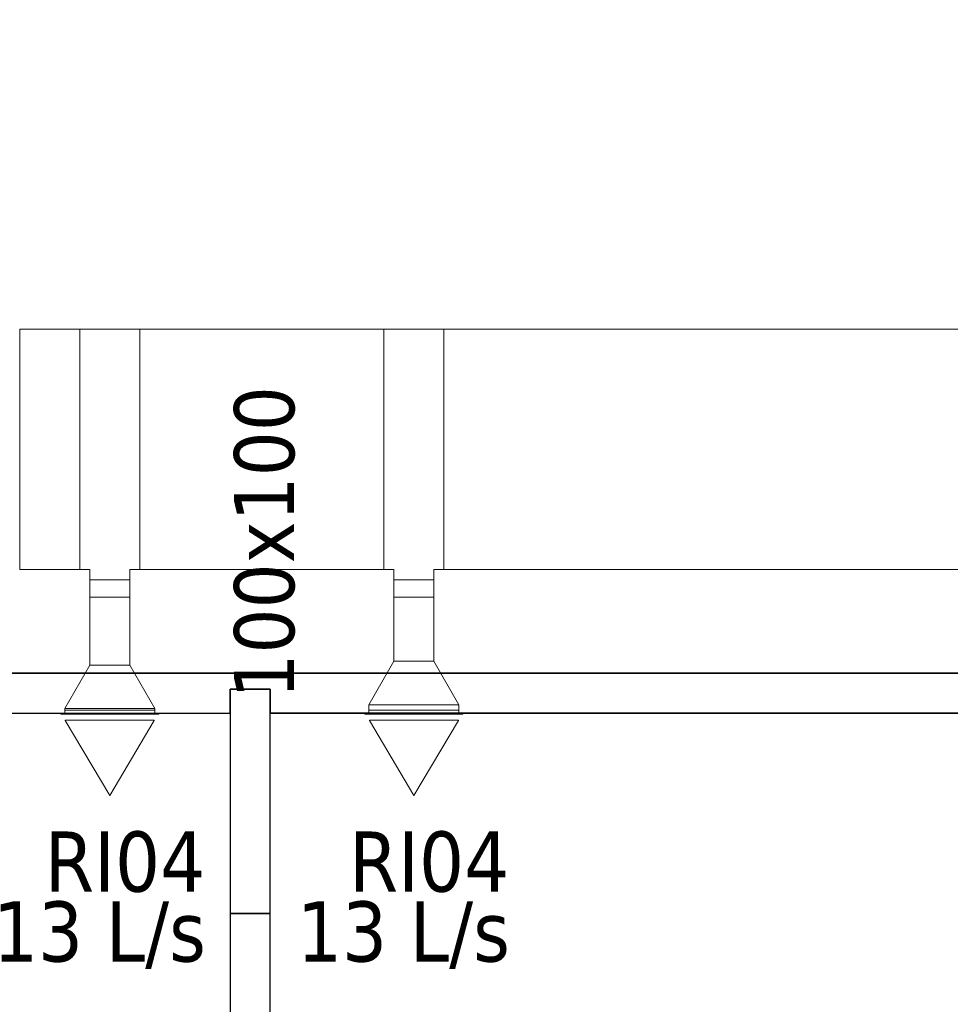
# Model space of a CAD drawing. Header units: metres. Extents: x 397.7 to 427.5, y 12.7 to 28.4.
# Tile 18 of 142: x 407.9 to 410.2, y 15.6 to 18. Entities that reach past the tile are written whole.
import ezdxf

# ---------------------------------------------------------------- set-up
doc = ezdxf.new("R2010")
doc.units = ezdxf.units.M
for name, color, linetype, lineweight in [('A-WALL-____-MCUT', 7, 'Continuous', 25), ('A-WALL-____-OTLN', 7, 'Continuous', 25), ('M-HVAC-CDFF-IDEN', 7, 'Continuous', 30), ('M-HVAC-CDFF-OTLN', 7, 'Continuous', 18), ('M-HVAC-DUCT-IDEN', 7, 'Continuous', 30), ('M-HVAC-DUCT-OTLN', 7, 'Continuous', 18)]:
    doc.layers.add(name, color=color, linetype=linetype, lineweight=lineweight)
doc.styles.add('Tahoma_2', font='tahoma.ttf', dxfattribs={"height": 0.15})

# ---------------------------------------------------------------- blocks, each defined once
blk = doc.blocks.new('Family - Mampara P2-152729-05_CLI_AIRE_P2')
at = {"layer": 'A-WALL-____-MCUT', "color": 253, "true_color": 0xaaaaaa}
for p, q in [((0.56, 0.1), (0, 0.1)), ((0, 0.1), (0, 0)), ((0.56, 0), (0.56, 0.1)), ((0, 0), (0.56, 0))]:
    blk.add_line(p, q, dxfattribs=at)
at = {"layer": 'A-WALL-____-OTLN', "color": 253, "true_color": 0xaaaaaa}
for p, q in [((0.56, 0.1), (0, 0.1)), ((0, 0.1), (0, 0)), ((0.56, 0), (0.56, 0.1)), ((0, 0), (0.56, 0))]:
    blk.add_line(p, q, dxfattribs=at)
at = {"layer": 'A-WALL-____-OTLN', "color": 253, "lineweight": 18, "true_color": 0xaaaaaa}
blk.add_line((0, 0), (0.56, 0), dxfattribs=at)
blk = doc.blocks.new('Family - Evans P2-152760-05_CLI_AIRE_P2')
at = {"layer": 'A-WALL-____-MCUT', "color": 253, "true_color": 0xaaaaaa}
for p, q in [((2.698, 0.1), (0, 0.1)), ((0, 0.1), (0, 0)), ((2.698, 0), (2.698, 0.1)), ((0, 0), (2.698, 0))]:
    blk.add_line(p, q, dxfattribs=at)
at = {"layer": 'A-WALL-____-OTLN', "color": 253, "true_color": 0xaaaaaa}
for p, q in [((2.698, 0.1), (0, 0.1)), ((0, 0.1), (0, 0)), ((2.698, 0), (2.698, 0.1)), ((0, 0), (2.698, 0))]:
    blk.add_line(p, q, dxfattribs=at)
at = {"layer": 'A-WALL-____-OTLN', "color": 253, "lineweight": 18, "true_color": 0xaaaaaa}
blk.add_line((0, 0), (2.698, 0), dxfattribs=at)
blk = doc.blocks.new('Family - Mampara P2-152874-05_CLI_AIRE_P2')
at = {"layer": 'A-WALL-____-MCUT', "color": 253, "true_color": 0xaaaaaa}
for p, q in [((6.3478, 0.1), (4.1378, 0.1)), ((6.3478, 0.04), (6.3478, 0.1)), ((8.3078, 0.1), (6.4478, 0.1)), ((6.4478, 0.1), (6.4478, 0.04)), ((6.4478, 0.04), (6.3478, 0.04)), ((4.1378, 0), (8.3078, 0))]:
    blk.add_line(p, q, dxfattribs=at)
at = {"layer": 'A-WALL-____-OTLN', "color": 253, "true_color": 0xaaaaaa}
for p, q in [((4.1378, 0.1), (6.3478, 0.1)), ((6.3478, 0.1), (6.3478, 0.04)), ((6.4478, 0.04), (6.4478, 0.1)), ((8.3078, 0.1), (6.4478, 0.1)), ((6.3478, 0.04), (6.4478, 0.04)), ((8.3078, 0), (4.1378, 0))]:
    blk.add_line(p, q, dxfattribs=at)
at = {"layer": 'A-WALL-____-OTLN', "color": 253, "lineweight": 18, "true_color": 0xaaaaaa}
blk.add_line((0, 0), (9.2978, 0), dxfattribs=at)
blk = doc.blocks.new('LONDR55-XX_ZZ-ARQ-CAA-M3D-Londres55_ifc-1-05_CLI_AIRE_P2')
at = {"layer": 'A-WALL-____-OTLN', "color": 253, "lineweight": 18, "true_color": 0xaaaaaa}
for name, p, rotation in [('Family - Mampara P2-152874-05_CLI_AIRE_P2', (414.8971, 16.4186), 180), ('Family - Mampara P2-152729-05_CLI_AIRE_P2', (408.5493, 15.8186), 90), ('Family - Evans P2-152760-05_CLI_AIRE_P2', (408.5493, 13.1206), 90)]:
    blk.add_blockref(name, p, dxfattribs=dict(at, rotation=rotation))
blk = doc.blocks.new('M_Codo rectangular - Radio - 1 W-461176-05_CLI_AIRE_P2')
at = {"layer": 'M-HVAC-DUCT-OTLN', "color": 143, "true_color": 0x32aad1}
for p, q in [((-0.0425, 0.4525), (0.4525, -0.0425)), ((0.4525, -0.0425), (-0.0425, 0.4525)), ((-0.2899, 0.35), (-0.2899, -0.35)), ((-0.2899, -0.35), (-0.2899, 0.35))]:
    blk.add_line(p, q, dxfattribs=at)
for radius in [0.35, 0.35, 1.05, 1.05]:
    blk.add_arc((-0.2899, 0.7), radius, 270, 315, dxfattribs=at)
blk = doc.blocks.new('M_Te rectangular - Estándar-466306-05_CLI_AIRE_P2')
at = {"layer": 'M-HVAC-DUCT-OTLN', "color": 143, "true_color": 0x32aad1}
for p, q in [((-0.075, 0.3), (-0.075, -0.3)), ((-0.075, -0.3), (-0.075, 0.3)), ((-0.075, 0.3), (0.075, 0.3)), ((0.075, 0.3), (-0.075, 0.3)), ((0.075, -0.3), (0.075, 0.3)), ((0.075, 0.3), (0.075, -0.3)), ((-0.05, -0.3), (-0.075, -0.3)), ((-0.05, -0.3), (-0.075, -0.3)), ((-0.05, -0.3), (-0.05, -0.325)), ((-0.05, -0.325), (-0.05, -0.3)), ((0.05, -0.3), (0.05, -0.325)), ((0.075, -0.3), (0.05, -0.3)), ((0.075, -0.3), (0.05, -0.3)), ((0.05, -0.325), (0.05, -0.3)), ((-0.05, -0.325), (0.05, -0.325)), ((0.05, -0.325), (-0.05, -0.325))]:
    blk.add_line(p, q, dxfattribs=at)
blk = doc.blocks.new('ZYR_03_06_04_01 Reixa Paret Impulsió - RI04-482248-05_CLI_AIRE_P2')
at = {"layer": 'M-HVAC-CDFF-OTLN', "color": 143, "true_color": 0x32aad1}
for p, q in [((0.1225, 0.002), (-0.1225, 0.002)), ((-0.1225, 0.002), (0.1225, 0.002)), ((-0.1225, 0.002), (-0.1225, 0)), ((-0.1225, 0.002), (-0.1225, 0)), ((0.1225, 0), (-0.1225, 0)), ((-0.1225, 0), (0.1225, 0)), ((0.1125, 0.01), (-0.1125, 0.01)), ((-0.1125, 0.01), (0.1125, 0.01)), ((-0.1125, 0.01), (-0.1125, 0)), ((-0.1125, 0.01), (-0.1125, 0)), ((0.1125, 0.002), (-0.1125, 0.002)), ((-0.1125, 0.002), (0.1125, 0.002)), ((-0.1125, 0.002), (-0.1125, 0)), ((-0.1125, 0.002), (-0.1125, 0)), ((0.1125, 0), (-0.1125, 0)), ((-0.1125, 0), (0.1125, 0)), ((0.1125, 0), (-0.1125, 0)), ((-0.1125, 0), (0.1125, 0)), ((0.1125, 0), (0.1125, 0.01)), ((0.1125, 0.01), (0.1125, 0)), ((0.1125, 0), (0.1125, 0.002)), ((0.1125, 0.002), (0.1125, 0)), ((0.1225, 0), (0.1225, 0.002)), ((0.1225, 0.002), (0.1225, 0)), ((0.1111, -0.015), (-0.1111, -0.015)), ((-0.1111, -0.015), (-0.1111, -0.016)), ((-0.1111, -0.016), (0, -0.2033)), ((0.1111, -0.016), (0, -0.2033)), ((0.1111, -0.015), (0.1111, -0.016))]:
    blk.add_line(p, q, dxfattribs=at)
blk = doc.blocks.new('ZYR_03_06_04_01 Reixa Paret Impulsió - RI04-V8-05_CLI_AIRE_P2')
at = {"layer": 'M-HVAC-CDFF-OTLN', "color": 143, "true_color": 0x32aad1}
for p, q in [((0.1225, 0.002), (-0.1225, 0.002)), ((-0.1225, 0.002), (0.1225, 0.002)), ((-0.1225, 0.002), (-0.1225, 0)), ((-0.1225, 0.002), (-0.1225, 0)), ((0.1225, 0), (-0.1225, 0)), ((-0.1225, 0), (0.1225, 0)), ((0.1125, 0.01), (-0.1125, 0.01)), ((-0.1125, 0.01), (0.1125, 0.01)), ((-0.1125, 0.01), (-0.1125, 0)), ((-0.1125, 0.01), (-0.1125, 0)), ((0.1125, 0.002), (-0.1125, 0.002)), ((-0.1125, 0.002), (0.1125, 0.002)), ((-0.1125, 0.002), (-0.1125, 0)), ((-0.1125, 0.002), (-0.1125, 0)), ((0.1125, 0), (-0.1125, 0)), ((-0.1125, 0), (0.1125, 0)), ((0.1125, 0), (-0.1125, 0)), ((-0.1125, 0), (0.1125, 0)), ((0.1125, 0), (0.1125, 0.01)), ((0.1125, 0.01), (0.1125, 0)), ((0.1125, 0), (0.1125, 0.002)), ((0.1125, 0.002), (0.1125, 0)), ((0.1225, 0), (0.1225, 0.002)), ((0.1225, 0.002), (0.1225, 0)), ((0.1111, -0.015), (-0.1111, -0.015)), ((-0.1111, -0.015), (-0.1111, -0.016)), ((-0.1111, -0.016), (0, -0.2033)), ((0.1111, -0.016), (0, -0.2033)), ((0.1111, -0.015), (0.1111, -0.016))]:
    blk.add_line(p, q, dxfattribs=at)
blk = doc.blocks.new('M_Transición rectangular - Ángulo - 60 grados-455507-05_CLI_AIRE_P2')
at = {"layer": 'M-HVAC-DUCT-OTLN', "color": 143, "true_color": 0x32aad1}
for p, q in [((0, 0.05), (0, -0.05)), ((0, 0.05), (0.0433, 0.05)), ((0, 0.05), (0.0433, 0.05)), ((0, -0.05), (0, 0.05)), ((0.0433, -0.05), (0.0433, 0.05)), ((0.0433, 0.05), (0.0433, -0.05)), ((0, -0.05), (0.0433, -0.05)), ((0.0433, -0.05), (0, -0.05))]:
    blk.add_line(p, q, dxfattribs=at)
blk = doc.blocks.new('M_Transición rectangular - Ángulo - 60 grados-478466-05_CLI_AIRE_P2')
at = {"layer": 'M-HVAC-DUCT-OTLN', "color": 143, "true_color": 0x32aad1}
for p, q in [((0, 0.05), (0.1083, 0.1125)), ((0, 0.05), (0.1083, 0.1125)), ((0.1083, -0.1125), (0.1083, 0.1125)), ((0.1083, 0.1125), (0.1083, -0.1125)), ((0, 0.05), (0, -0.05)), ((0, -0.05), (0, 0.05)), ((0, -0.05), (0.1083, -0.1125)), ((0.1083, -0.1125), (0, -0.05))]:
    blk.add_line(p, q, dxfattribs=at)

msp = doc.modelspace()

# ---------------------------------------------------------------- linework, layer by layer
at = {"layer": 'M-HVAC-DUCT-OTLN', "color": 143, "true_color": 0x32aad1}
for p, q in [((407.9241, 17.2771), (407.9241, 16.6771)), ((407.9241, 17.2771), (408.0741, 17.2771)), ((408.0741, 17.2771), (408.0741, 16.6771)), ((408.2241, 17.2771), (408.2241, 16.6771)), ((408.2241, 17.2771), (408.8333, 17.2771)), ((408.8333, 17.2771), (408.8333, 16.6771)), ((408.9833, 17.2771), (408.9833, 16.6771)), ((408.9833, 17.2771), (412.401, 17.2771)), ((408.0741, 16.6771), (407.9241, 16.6771)), ((408.8333, 16.6771), (408.2241, 16.6771)), ((412.401, 16.6771), (408.9833, 16.6771)), ((408.1991, 16.6088), (408.0991, 16.6088)), ((408.0991, 16.4388), (408.0991, 16.6088)), ((408.1991, 16.6088), (408.1991, 16.4388)), ((408.9583, 16.6088), (408.8583, 16.6088)), ((408.8583, 16.4483), (408.8583, 16.6088)), ((408.9583, 16.6088), (408.9583, 16.4483)), ((408.9583, 16.4483), (408.8583, 16.4483)), ((408.1991, 16.4388), (408.0991, 16.4388)), ((408.0366, 16.3306), (408.2616, 16.3306)), ((408.0366, 16.3266), (408.0366, 16.3306)), ((408.0366, 16.3266), (408.2616, 16.3266)), ((408.2616, 16.3306), (408.2616, 16.3266)), ((408.7958, 16.34), (409.0208, 16.34)), ((408.7958, 16.3266), (408.7958, 16.34)), ((408.7958, 16.3266), (409.0208, 16.3266)), ((409.0208, 16.34), (409.0208, 16.3266))]:
    msp.add_line(p, q, dxfattribs=at)

# ---------------------------------------------------------------- block references
at = {"lineweight": 5}
msp.add_blockref('LONDR55-XX_ZZ-ARQ-CAA-M3D-Londres55_ifc-1-05_CLI_AIRE_P2', (0, 0), dxfattribs=at)
at = {"layer": 'M-HVAC-CDFF-OTLN', "color": 143, "true_color": 0x32aad1}
for name, p in [('ZYR_03_06_04_01 Reixa Paret Impulsió - RI04-V8-05_CLI_AIRE_P2', (408.1491, 16.3166)), ('ZYR_03_06_04_01 Reixa Paret Impulsió - RI04-482248-05_CLI_AIRE_P2', (408.9083, 16.3166))]:
    msp.add_blockref(name, p, dxfattribs=at)
at = {"layer": 'M-HVAC-DUCT-OTLN', "color": 143, "true_color": 0x32aad1}
for name, p, rotation in [('M_Codo rectangular - Radio - 1 W-461176-05_CLI_AIRE_P2', (407.5491, 18.5371), 225.0000000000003), ('M_Transición rectangular - Ángulo - 60 grados-455507-05_CLI_AIRE_P2', (408.1491, 16.6521), 270), ('M_Transición rectangular - Ángulo - 60 grados-455507-05_CLI_AIRE_P2', (408.9083, 16.6521), 270), ('M_Transición rectangular - Ángulo - 60 grados-478466-05_CLI_AIRE_P2', (408.9083, 16.4483), 270), ('M_Transición rectangular - Ángulo - 60 grados-478466-05_CLI_AIRE_P2', (408.1491, 16.4388), 270)]:
    msp.add_blockref(name, p, dxfattribs=dict(at, rotation=rotation))
for p in [(408.1491, 16.9771), (408.9083, 16.9771)]:
    msp.add_blockref('M_Te rectangular - Estándar-466306-05_CLI_AIRE_P2', p, dxfattribs=at)

# ---------------------------------------------------------------- texts
at = {"layer": 'M-HVAC-CDFF-IDEN', "char_height": 0.15, "attachment_point": 1, "style": 'Tahoma_2'}
for s, insert, width in [('RI04', (407.987, 16.0235), 0.509072), ('RI04', (408.7461, 16.0235), 0.509072), ('13 L/s', (407.8574, 15.8489), 0.661392), ('13 L/s', (408.6165, 15.8489), 0.661392)]:
    msp.add_mtext(s, dxfattribs=dict(at, insert=insert, width=width))
at = {"layer": 'M-HVAC-DUCT-IDEN', "insert": (408.4594, 16.3551), "char_height": 0.15, "width": 0.913924, "attachment_point": 1, "rotation": 90, "style": 'Tahoma_2'}
msp.add_mtext('100x100', dxfattribs=at)

doc.saveas('drawing.dxf')
